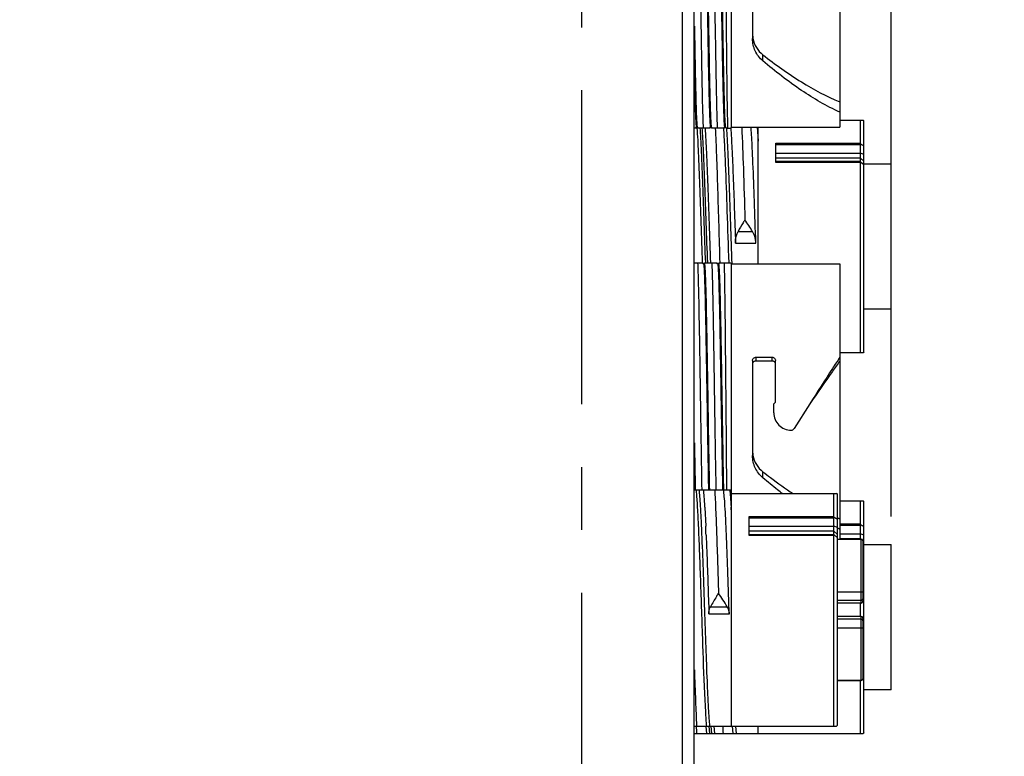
# Model space of a CAD drawing. Header units: inches. Extents: x 0 to 34, y 0 to 22.
# Tile 29 of 126: x 14.9 to 17.1, y 12.9 to 14.5. Entities that reach past the tile are written whole.
import ezdxf

# ---------------------------------------------------------------- set-up
doc = ezdxf.new("R2010")
doc.units = ezdxf.units.IN
doc.header["$LTSCALE"] = 1.87
doc.header["$MEASUREMENT"] = 0
doc.linetypes.add('CENTER', pattern=[0.6, 0.375, -0.075, 0.075, -0.075])
doc.layers.get('0').update_dxf_attribs({"linetype": 'CONTINUOUS'})
doc.layers.add('DEFAULT_1', color=7, linetype='CENTER')
doc.layers.add('DIMENSIONS', color=7, linetype='CONTINUOUS')
doc.styles.get("Standard").update_dxf_attribs({"font": 'txt', "width": 0.8})
doc.dimstyles.new('DIMSTYLE_1', dxfattribs={"dimtxt": 0.125, "dimasz": 0.18, "dimexe": 0.125, "dimexo": 0.0625, "dimgap": 0.03125, "dimtad": 0, "dimtih": 1, "dimtoh": 1, "dimdec": 3, "dimzin": 4, "dimdsep": 46, "dimtxsty": 'STANDARD', "dimblk": '_FILLED', "dimblk1": '_FILLED', "dimblk2": '_FILLED', "dimcen": 0.09, "dimadec": 0, "dimazin": 0, "dimtp": 0.001, "dimtm": 0.001, "dimtfac": 1, "dimtdec": 3, "dimtofl": 0, "dimtmove": 0, "dimatfit": 3, "dimldrblk": '_FILLED', "dimfxl": 1, "dimtolj": 1, "dimtzin": 4, "dimarcsym": 0})
doc.dimstyles.new('DIMSTYLE_2', dxfattribs={"dimtxt": 0.125, "dimasz": 0.18, "dimexe": 0.125, "dimexo": 0.0625, "dimgap": 0.0625, "dimtad": 0, "dimtih": 1, "dimtoh": 1, "dimdec": 3, "dimzin": 4, "dimdsep": 46, "dimtxsty": 'STANDARD', "dimblk": '_FILLED', "dimblk1": '_FILLED', "dimblk2": '_FILLED', "dimcen": 0.09, "dimadec": 0, "dimazin": 0, "dimtp": 0.001, "dimtm": 0.001, "dimtfac": 1, "dimtdec": 3, "dimtofl": 0, "dimtmove": 0, "dimatfit": 3, "dimldrblk": '_FILLED', "dimfxl": 1, "dimtolj": 1, "dimtzin": 4, "dimarcsym": 0})

# ---------------------------------------------------------------- blocks, each defined once
blk = doc.blocks.new('*D9')
at = {"layer": 'DIMENSIONS', "color": 2, "linetype": 'CONTINUOUS'}
blk.add_line((16.8716, 13.4267), (16.8716, 19.0618), dxfattribs=at)
at = {"layer": 'DIMENSIONS', "color": 2, "linetype": 'CONTINUOUS', "insert": (16.8091, 19.1243), "char_height": 0.125, "width": 1.825, "attachment_point": 1, "rotation": 90, "line_spacing_factor": 0.9}
blk.add_mtext('3X 12.485{\\Ftxt.shx;\\W1.000000;\\H0.125000; }[317.11]', dxfattribs=at)
blk = doc.blocks.new('_FILLED')
at = {"color": 0, "linetype": 'BYBLOCK'}
blk.add_solid([(0, 0), (-1, 0.174), (-1, -0.174)], dxfattribs=at)
blk = doc.blocks.new('*D18')
at = {"layer": 'DIMENSIONS', "color": 2, "linetype": 'CONTINUOUS'}
for p, q in [((16.0935, 18.3743), (18.6468, 18.3743)), ((18.5218, 18.3743), (18.5218, 14.6978)), ((18.5218, 10.7714), (18.5218, 14.4478)), ((15.9381, 10.7714), (18.6468, 10.7714))]:
    blk.add_line(p, q, dxfattribs=at)
at = {"layer": 'DIMENSIONS', "color": 2, "linetype": 'CONTINUOUS', "xscale": 0.18, "yscale": 0.18, "zscale": 0.18}
for p, rotation in [((18.5218, 18.3743), 90), ((18.5218, 10.7714), 270)]:
    blk.add_blockref('_FILLED', p, dxfattribs=dict(at, rotation=rotation))
at = {"layer": 'DIMENSIONS', "color": 2, "linetype": 'CONTINUOUS', "insert": (18.5218, 14.6353), "char_height": 0.125, "width": 1.625, "attachment_point": 2, "line_spacing_factor": 0.9}
blk.add_mtext('(7.603{\\Ftxt.shx;\\W1.000000;\\H0.125000; }[193.11])', dxfattribs=at)

msp = doc.modelspace()

# ---------------------------------------------------------------- linework, layer by layer
at = {"color": 7, "linetype": 'CONTINUOUS'}
for p, q in [((16.406, 11.2303), (16.406, 17.9303)), ((16.4316, 11.2303), (16.4316, 17.9303)), ((16.5149, 14.296), (16.5149, 14.9219)), ((16.7571, 14.9219), (16.7571, 14.296)), ((16.5622, 14.7058), (16.5622, 14.4936)), ((16.5853, 14.4439), (16.5853, 14.4574)), ((16.7571, 14.3117), (16.8086, 14.3117)), ((16.8027, 14.2598), (16.8027, 14.3117)), ((16.8105, 14.3097), (16.8086, 14.3117)), ((16.8105, 13.794), (16.8105, 14.3097)), ((16.4355, 14.294), (16.4323, 14.294)), ((16.4355, 14.294), (16.4369, 14.296)), ((16.4368, 14.296), (16.4388, 14.296)), ((16.4387, 14.2947), (16.4386, 14.2967)), ((16.4386, 14.296), (16.44, 14.294)), ((16.467, 14.294), (16.44, 14.294)), ((16.467, 14.294), (16.4684, 14.296)), ((16.4683, 14.296), (16.4703, 14.296)), ((16.47, 14.2963), (16.4701, 14.296)), ((16.4701, 14.296), (16.4715, 14.294)), ((16.4985, 14.294), (16.4715, 14.294)), ((16.4985, 14.294), (16.4999, 14.296)), ((16.4998, 14.296), (16.5017, 14.296)), ((16.5014, 14.2967), (16.5016, 14.296)), ((16.5016, 14.296), (16.503, 14.294)), ((16.503, 14.294), (16.513, 14.294)), ((16.5149, 14.296), (16.513, 14.294)), ((16.5149, 14.296), (16.7571, 14.296)), ((16.5723, 14.2966), (16.5743, 14.2643)), ((16.5743, 13.9909), (16.5743, 14.296)), ((16.6137, 14.2598), (16.8027, 14.2598)), ((16.6137, 14.2173), (16.6137, 14.2598)), ((16.8027, 14.2565), (16.6137, 14.2565)), ((16.8029, 14.2583), (16.8027, 14.2598)), ((16.8027, 14.2565), (16.8029, 14.2583)), ((16.8027, 14.2381), (16.8027, 14.2565)), ((16.6137, 14.2381), (16.8027, 14.2381)), ((16.8027, 14.227), (16.6137, 14.227)), ((16.6137, 14.2198), (16.8027, 14.2198)), ((16.8027, 14.2173), (16.6137, 14.2173)), ((16.8105, 14.2352), (16.8027, 14.2381)), ((16.8027, 14.2314), (16.8027, 14.2381)), ((16.8027, 14.227), (16.8027, 14.2314)), ((16.8027, 14.227), (16.8105, 14.2197)), ((16.8027, 14.2198), (16.8027, 14.227)), ((16.8029, 14.2188), (16.8027, 14.2198)), ((16.8027, 14.2173), (16.8029, 14.2188)), ((16.8027, 13.792), (16.8027, 14.2173)), ((16.8029, 14.2188), (16.8105, 14.2124)), ((16.5018, 14.2142), (16.5017, 14.2167)), ((16.563, 14.2157), (16.563, 14.2171)), ((16.8105, 14.2142), (16.8716, 14.2142)), ((16.8716, 13.8898), (16.8716, 14.2142)), ((16.5297, 14.0629), (16.5621, 14.0629)), ((16.524, 14.0372), (16.5695, 14.0372)), ((16.4323, 13.9929), (16.4512, 13.9929)), ((16.4527, 13.9909), (16.4512, 13.9929)), ((16.4545, 13.9909), (16.4525, 13.9909)), ((16.4527, 13.9909), (16.4527, 13.9907)), ((16.4558, 13.9929), (16.4544, 13.9909)), ((16.4558, 13.9929), (16.4827, 13.9929)), ((16.4841, 13.9909), (16.4827, 13.9929)), ((16.486, 13.9909), (16.484, 13.9909)), ((16.4841, 13.9909), (16.4845, 13.9895)), ((16.4873, 13.9929), (16.4859, 13.9909)), ((16.4873, 13.9929), (16.513, 13.9929)), ((16.5149, 13.9909), (16.513, 13.9929)), ((16.5149, 13.9909), (16.7571, 13.9909)), ((16.5149, 13.486), (16.5149, 13.9909)), ((16.7571, 13.9909), (16.7571, 13.3761)), ((16.8716, 13.8898), (16.8105, 13.8898)), ((16.5701, 13.7822), (16.6055, 13.7822)), ((16.5701, 13.7737), (16.5701, 13.7822)), ((16.6055, 13.7822), (16.6055, 13.7737)), ((16.8086, 13.792), (16.7571, 13.792)), ((16.8105, 13.794), (16.8086, 13.792)), ((16.5622, 13.7748), (16.5622, 13.5626)), ((16.6055, 13.7737), (16.5701, 13.7737)), ((16.6134, 13.6819), (16.6134, 13.7748)), ((16.5024, 13.678), (16.5043, 13.4857)), ((16.6134, 13.6819), (16.6094, 13.678)), ((16.6094, 13.6583), (16.6094, 13.678)), ((16.69, 13.678), (16.6549, 13.6227)), ((16.5853, 13.5129), (16.5853, 13.5264)), ((16.4323, 13.486), (16.5153, 13.486)), ((16.5153, 12.9585), (16.5153, 13.486)), ((16.5153, 13.4782), (16.7495, 13.4782)), ((16.7436, 13.4262), (16.7436, 13.4782)), ((16.7515, 13.4762), (16.7495, 13.4782)), ((16.7515, 12.9605), (16.7515, 13.4762)), ((16.4552, 13.4489), (16.4553, 13.4469)), ((16.7571, 13.4617), (16.8086, 13.4617)), ((16.8027, 13.4098), (16.8027, 13.4617)), ((16.8105, 13.4597), (16.8086, 13.4617)), ((16.8105, 12.944), (16.8105, 13.4597)), ((16.4553, 13.4469), (16.4575, 13.4053)), ((16.5546, 13.4262), (16.7436, 13.4262)), ((16.5546, 13.3838), (16.5546, 13.4262)), ((16.7439, 13.4248), (16.7436, 13.4262)), ((16.7436, 13.423), (16.5546, 13.423)), ((16.5546, 13.4046), (16.7436, 13.4046)), ((16.7436, 13.423), (16.7439, 13.4248)), ((16.7436, 13.4046), (16.7436, 13.423)), ((16.7515, 13.4017), (16.7436, 13.4046)), ((16.7436, 13.3979), (16.7436, 13.4046)), ((16.7571, 13.4098), (16.8027, 13.4098)), ((16.8027, 13.4065), (16.7571, 13.4065)), ((16.8029, 13.4083), (16.8027, 13.4098)), ((16.8027, 13.4065), (16.8029, 13.4083)), ((16.8027, 13.3881), (16.8027, 13.4065)), ((16.4584, 13.3852), (16.4586, 13.3802)), ((16.7436, 13.3935), (16.5546, 13.3935)), ((16.5546, 13.3862), (16.7436, 13.3862)), ((16.7436, 13.3838), (16.5546, 13.3838)), ((16.7436, 13.3935), (16.7436, 13.3979)), ((16.7436, 13.3935), (16.7515, 13.3862)), ((16.7436, 13.3862), (16.7436, 13.3935)), ((16.7439, 13.3853), (16.7436, 13.3862)), ((16.7436, 13.3838), (16.7439, 13.3853)), ((16.7436, 12.9585), (16.7436, 13.3838)), ((16.7439, 13.3853), (16.7515, 13.3789)), ((16.7571, 13.3881), (16.8027, 13.3881)), ((16.8105, 13.3852), (16.8027, 13.3881)), ((16.8027, 13.3814), (16.8027, 13.3881)), ((16.7515, 13.3761), (16.8046, 13.3761)), ((16.7515, 13.3756), (16.8046, 13.3756)), ((16.8027, 13.377), (16.7571, 13.377)), ((16.8027, 13.3761), (16.8027, 13.3814)), ((16.8027, 13.377), (16.8036, 13.3761)), ((16.8046, 13.2333), (16.8046, 13.3761)), ((16.808, 13.3737), (16.8086, 13.3722)), ((16.8086, 13.2372), (16.8086, 13.3722)), ((16.8086, 13.3715), (16.8105, 13.3697)), ((16.8086, 13.3641), (16.8105, 13.3624)), ((16.8105, 13.3642), (16.8716, 13.3642)), ((16.8716, 13.0398), (16.8716, 13.3642)), ((16.7515, 13.2586), (16.8046, 13.2586)), ((16.8046, 13.239), (16.7515, 13.239)), ((16.8046, 13.2333), (16.7515, 13.2333)), ((16.8027, 13.2034), (16.8027, 13.2333)), ((16.4648, 13.2092), (16.5103, 13.2092)), ((16.4682, 13.2251), (16.5058, 13.2251)), ((16.5103, 13.2092), (16.5099, 13.2184)), ((16.8046, 13.2034), (16.7515, 13.2034)), ((16.7515, 13.1977), (16.8046, 13.1977)), ((16.8046, 13.0605), (16.8046, 13.2034)), ((16.8086, 13.0645), (16.8086, 13.1994)), ((16.7515, 13.178), (16.8046, 13.178)), ((16.7515, 13.061), (16.8046, 13.061)), ((16.7515, 13.0605), (16.8046, 13.0605)), ((16.8027, 12.942), (16.8027, 13.0605)), ((16.808, 13.0629), (16.8086, 13.0645)), ((16.4576, 12.9893), (16.4555, 13.0314)), ((16.8716, 13.0398), (16.8105, 13.0398)), ((16.4323, 12.9585), (16.7495, 12.9585)), ((16.4586, 12.9579), (16.4586, 12.958)), ((16.4598, 12.942), (16.4586, 12.9579)), ((16.4656, 12.9581), (16.4656, 12.9583)), ((16.467, 12.942), (16.4656, 12.9581)), ((16.4701, 12.9582), (16.4701, 12.9585)), ((16.4715, 12.942), (16.4701, 12.9582)), ((16.478, 12.942), (16.4767, 12.958)), ((16.5176, 12.958), (16.5176, 12.9582)), ((16.5189, 12.942), (16.5176, 12.958)), ((16.5261, 12.942), (16.5247, 12.9583)), ((16.5743, 12.942), (16.5743, 12.9585)), ((16.7515, 12.9604), (16.7495, 12.9585)), ((16.8105, 12.944), (16.8086, 12.942)), ((16.4323, 12.942), (16.8086, 12.942))]:
    msp.add_line(p, q, dxfattribs=at)
for centre, radius, start, end in [((16.6187, 14.503), 0.0565, 179.9915, 189.5449), ((15.3684, 14.209), 1.1935, 3.6447, 4.2134), ((15.1362, 11.5339), 3.1938, 58.3825, 58.5427), ((9.974, 13.9452), 6.5334, 2.38167, 2.54096), ((15.5407, 13.4175), 1.2082, 32.2887, 33.764), ((93.4647, 14.8107), 77.0274, 180.84259, 180.985428), ((93.5578, 14.8116), 77.089, 180.842613, 180.985258), ((16.6455, 13.6581), 0.036, 179.6868, 180), ((16.6455, 13.6581), 0.036, 180, 180.3132), ((49.7225, 14.1404), 33.2947, 180.94601, 181.12722), ((16.6187, 13.572), 0.0565, 179.9915, 189.5449), ((14.4379, 13.3204), 2.0803, 3.0415, 3.4941), ((10.9733, 13.1509), 5.4901, 2.4452, 2.6552), ((15.0771, 10.7003), 3.1938, 58.3825, 58.5427), ((16.9451, 13.8765), 0.4925, 246.8536, 247.0461), ((16.9425, 13.8704), 0.4859, 247.0453, 247.5633), ((15.1362, 10.6839), 3.1938, 58.3825, 58.5427), ((16.9491, 13.8253), 0.4681, 245.036, 245.7863), ((16.8046, 13.3722), 0.00394, 0, 90), ((16.805, 13.3718), 0.0036, 0.0204, 5.6184), ((15.5359, 12.6193), 1.1435, 31.988, 33.8029), ((16.8046, 13.2429), 0.00394, 270, 360), ((16.8046, 13.2372), 0.00394, 270, 360), ((16.8046, 13.1994), 0.00394, 0, 90), ((16.8046, 13.1937), 0.00394, 0, 90), ((16.8046, 13.0644), 0.00394, 270, 360), ((16.805, 13.0648), 0.0036, 354.4404, 359.98), ((19.1742, 13.0863), 2.7408, 182.689, 183.0182), ((19.4174, 13.0955), 2.9251, 182.6986, 183.0078)]:
    msp.add_arc(centre, radius, start, end, dxfattribs=at)
for points, knots in [([(16.4527, 14.9217), (16.4528, 14.9214), (16.453, 14.9206), (16.4533, 14.9189), (16.4535, 14.9165), (16.4537, 14.9134), (16.454, 14.9095), (16.4543, 14.903), (16.4547, 14.8932), (16.4552, 14.8794), (16.4557, 14.863), (16.4562, 14.8443), (16.4566, 14.8233), (16.4571, 14.8004), (16.4578, 14.7664), (16.4586, 14.7206), (16.4595, 14.6629), (16.4605, 14.6032), (16.4615, 14.5437), (16.4623, 14.4953), (16.4629, 14.4584), (16.4634, 14.4326), (16.4639, 14.4085), (16.4644, 14.3863), (16.4648, 14.3662), (16.4653, 14.3483), (16.4658, 14.3329), (16.4662, 14.3217), (16.4666, 14.3141), (16.4668, 14.3094), (16.467, 14.3054), (16.4673, 14.3021), (16.4675, 14.2995), (16.4677, 14.2977), (16.468, 14.2966), (16.4681, 14.2961), (16.4682, 14.296), (16.4683, 14.296)], [0, 0, 0, 0, 0.001538, 0.004226, 0.008072, 0.013068, 0.019206, 0.026474, 0.044323, 0.066452, 0.092652, 0.122679, 0.15625, 0.19305, 0.232734, 0.319236, 0.412511, 0.50906, 0.60526, 0.697502, 0.741048, 0.782326, 0.820947, 0.856549, 0.888798, 0.917389, 0.942055, 0.962566, 0.971202, 0.978729, 0.985133, 0.990397, 0.994511, 0.99747, 0.999275, 0.999757, 1, 1, 1, 1]), ([(16.4545, 14.9219), (16.4546, 14.9219), (16.4547, 14.9218), (16.4548, 14.9213), (16.455, 14.9202), (16.4553, 14.9184), (16.4555, 14.9159), (16.4557, 14.9126), (16.456, 14.9086), (16.4562, 14.904), (16.4566, 14.8964), (16.457, 14.8852), (16.4574, 14.8699), (16.4579, 14.8522), (16.4584, 14.8322), (16.4589, 14.8101), (16.4594, 14.7861), (16.4598, 14.7605), (16.4605, 14.7237), (16.4613, 14.6755), (16.4623, 14.6163), (16.4632, 14.5567), (16.4642, 14.4991), (16.4651, 14.4457), (16.4659, 14.4046), (16.4666, 14.3752), (16.4671, 14.3564), (16.4676, 14.3399), (16.468, 14.3259), (16.4685, 14.3145), (16.4689, 14.3068), (16.4693, 14.302), (16.4695, 14.2994), (16.4697, 14.2976), (16.4699, 14.2967), (16.47, 14.2963)], [0, 0, 0, 0, 0.000243, 0.000722, 0.002515, 0.005455, 0.009545, 0.014777, 0.02114, 0.028623, 0.037205, 0.057593, 0.082113, 0.110539, 0.142605, 0.178013, 0.216431, 0.257501, 0.300839, 0.392684, 0.488542, 0.58484, 0.677989, 0.764516, 0.841196, 0.874933, 0.905171, 0.93163, 0.954061, 0.972258, 0.986052, 0.991257, 0.995319, 0.998232, 1, 1, 1, 1]), ([(16.4845, 14.9205), (16.4848, 14.919), (16.4851, 14.9152), (16.4855, 14.9082), (16.486, 14.8984), (16.4865, 14.886), (16.4869, 14.8711), (16.4876, 14.8467), (16.4884, 14.811), (16.4893, 14.7631), (16.4903, 14.7096), (16.4912, 14.6525), (16.4921, 14.5939), (16.4931, 14.5357), (16.4939, 14.4886), (16.4945, 14.4527), (16.495, 14.4278), (16.4955, 14.4044), (16.4959, 14.383), (16.4964, 14.3636), (16.4969, 14.3464), (16.4974, 14.3315), (16.4978, 14.3207), (16.4981, 14.3134), (16.4983, 14.3088), (16.4986, 14.305), (16.4988, 14.3018), (16.499, 14.2994), (16.4992, 14.2976), (16.4995, 14.2966), (16.4996, 14.2961), (16.4997, 14.296), (16.4998, 14.296)], [0, 0, 0, 0, 0.006934, 0.018297, 0.033995, 0.05389, 0.077803, 0.105521, 0.171332, 0.248953, 0.335585, 0.4281, 0.523164, 0.617345, 0.707247, 0.74957, 0.789626, 0.827053, 0.861511, 0.892692, 0.920311, 0.944121, 0.963908, 0.972235, 0.979492, 0.985666, 0.990739, 0.994705, 0.997557, 0.999297, 0.999763, 1, 1, 1, 1]), ([(16.486, 14.9219), (16.486, 14.9219), (16.4862, 14.9218), (16.4863, 14.9213), (16.4865, 14.9203), (16.4868, 14.9185), (16.487, 14.916), (16.4872, 14.9128), (16.4875, 14.9088), (16.4877, 14.9042), (16.488, 14.8967), (16.4884, 14.8857), (16.4889, 14.8707), (16.4894, 14.8532), (16.4899, 14.8335), (16.4903, 14.8117), (16.4908, 14.788), (16.4913, 14.7627), (16.492, 14.7263), (16.4928, 14.6786), (16.4937, 14.6199), (16.4946, 14.5607), (16.4956, 14.5033), (16.4965, 14.4499), (16.4973, 14.4086), (16.498, 14.379), (16.4985, 14.3599), (16.499, 14.343), (16.4994, 14.3286), (16.4999, 14.3167), (16.5004, 14.3076), (16.5008, 14.3017), (16.5011, 14.2984), (16.5013, 14.2972), (16.5014, 14.2967)], [0, 0, 0, 0, 0.00024, 0.000713, 0.002481, 0.00538, 0.009412, 0.014569, 0.020844, 0.028221, 0.036684, 0.05679, 0.080977, 0.109026, 0.140677, 0.175641, 0.213595, 0.25419, 0.297054, 0.387991, 0.483066, 0.578789, 0.671645, 0.758224, 0.835347, 0.869461, 0.900183, 0.927231, 0.950355, 0.969346, 0.984028, 0.994271, 0.997702, 1, 1, 1, 1]), ([(16.4456, 14.609), (16.4461, 14.5753), (16.4471, 14.5111), (16.4486, 14.4224), (16.4498, 14.358), (16.4509, 14.3172), (16.4515, 14.301), (16.4518, 14.294)], [0, 0, 0, 0, 0.320578, 0.611274, 0.845003, 0.933436, 1, 1, 1, 1]), ([(16.4771, 14.609), (16.4776, 14.5753), (16.4786, 14.5111), (16.4801, 14.4224), (16.4813, 14.358), (16.4824, 14.3172), (16.483, 14.301), (16.4833, 14.294)], [0, 0, 0, 0, 0.320574, 0.611273, 0.845004, 0.933436, 1, 1, 1, 1]), ([(16.5024, 14.609), (16.5027, 14.5728), (16.5032, 14.5199), (16.5039, 14.4519), (16.5044, 14.4069), (16.5049, 14.3679), (16.5054, 14.336), (16.5059, 14.3121), (16.5063, 14.2991), (16.5065, 14.294)], [0, 0, 0, 0, 0.344356, 0.503601, 0.647922, 0.773084, 0.875387, 0.951787, 1, 1, 1, 1]), ([(16.4323, 14.5217), (16.4326, 14.5064), (16.4331, 14.4768), (16.4338, 14.4344), (16.4346, 14.3964), (16.4353, 14.3678), (16.4358, 14.3478), (16.4362, 14.3351), (16.4366, 14.3241), (16.437, 14.315), (16.4374, 14.3076), (16.4377, 14.3026), (16.438, 14.2995), (16.4382, 14.298), (16.4384, 14.2969), (16.4385, 14.2963), (16.4386, 14.2961)], [0, 0, 0, 0, 0.203851, 0.393128, 0.563157, 0.709741, 0.773084, 0.829264, 0.877928, 0.918784, 0.951575, 0.976112, 0.985238, 0.992256, 0.997167, 1, 1, 1, 1]), ([(16.5853, 14.4439), (16.5816, 14.447), (16.5751, 14.4538), (16.5677, 14.4659), (16.5632, 14.4794), (16.5622, 14.4888), (16.5622, 14.4936)], [0, 0, 0, 0, 0.251238, 0.4995, 0.748128, 1, 1, 1, 1]), ([(16.563, 14.4936), (16.5642, 14.4866), (16.5695, 14.4727), (16.5795, 14.4619), (16.5853, 14.4574)], [0, 0, 0, 0, 0.497342, 1, 1, 1, 1]), ([(16.5853, 14.4574), (16.6129, 14.4359), (16.6676, 14.3965), (16.7272, 14.3646), (16.7571, 14.3522)], [0, 0, 0, 0, 0.520478, 1, 1, 1, 1]), ([(16.7571, 14.3294), (16.7271, 14.3429), (16.6671, 14.3779), (16.6128, 14.4205), (16.5853, 14.4439)], [0, 0, 0, 0, 0.476892, 1, 1, 1, 1]), ([(16.4323, 14.4134), (16.4325, 14.4047), (16.4328, 14.3882), (16.4334, 14.365), (16.4339, 14.3475), (16.4342, 14.3351), (16.4345, 14.3271), (16.4348, 14.32), (16.4351, 14.3138), (16.4354, 14.3085), (16.4356, 14.3041), (16.4359, 14.3007), (16.4361, 14.2984), (16.4363, 14.2971), (16.4365, 14.2965), (16.4366, 14.2962), (16.4367, 14.296), (16.4368, 14.296)], [0, 0, 0, 0, 0.221805, 0.420007, 0.592125, 0.667722, 0.736015, 0.796797, 0.849881, 0.895095, 0.932311, 0.961419, 0.982336, 0.989721, 0.995067, 0.998416, 1, 1, 1, 1]), ([(16.4386, 14.2961), (16.4386, 14.2961), (16.4386, 14.2961), (16.4386, 14.2961), (16.4386, 14.296)], [0, 0, 0, 0, 0.521631, 1, 1, 1, 1]), ([(16.4506, 13.9929), (16.4496, 14.0222), (16.4477, 14.0798), (16.4449, 14.1621), (16.4421, 14.2334), (16.44, 14.2763), (16.4387, 14.2947)], [0, 0, 0, 0, 0.29123, 0.572962, 0.81728, 1, 1, 1, 1]), ([(16.4575, 13.9928), (16.4564, 14.0224), (16.4545, 14.0805), (16.4516, 14.1631), (16.4491, 14.2262), (16.447, 14.2687), (16.4459, 14.2867), (16.4453, 14.2947)], [0, 0, 0, 0, 0.293634, 0.577087, 0.820961, 0.919922, 1, 1, 1, 1]), ([(16.462, 13.9927), (16.4609, 14.0223), (16.459, 14.0803), (16.4561, 14.163), (16.4536, 14.226), (16.4515, 14.2685), (16.4504, 14.2865), (16.4498, 14.2946)], [0, 0, 0, 0, 0.29351, 0.576892, 0.820797, 0.919822, 1, 1, 1, 1]), ([(16.4688, 13.9928), (16.4677, 14.0221), (16.4658, 14.0798), (16.463, 14.1621), (16.4602, 14.2334), (16.4581, 14.2764), (16.4569, 14.2948)], [0, 0, 0, 0, 0.29128, 0.573054, 0.817365, 1, 1, 1, 1]), ([(16.479, 14.2942), (16.4799, 14.2737), (16.4817, 14.2284), (16.485, 14.128), (16.4873, 14.048), (16.489, 13.9929)], [0, 0, 0, 0, 0.204305, 0.450975, 1, 1, 1, 1]), ([(16.501, 14.2348), (16.5007, 14.2406), (16.4998, 14.2605), (16.4987, 14.2805), (16.4978, 14.2947)], [0, 0, 0, 0, 0.287762, 1, 1, 1, 1]), ([(16.5166, 13.9908), (16.5156, 14.0205), (16.5136, 14.0789), (16.5107, 14.162), (16.5082, 14.2255), (16.506, 14.2683), (16.5049, 14.2865), (16.5044, 14.2946)], [0, 0, 0, 0, 0.293138, 0.576606, 0.820732, 0.919824, 1, 1, 1, 1]), ([(16.5134, 14.2947), (16.5145, 14.2793), (16.5164, 14.2434), (16.5189, 14.1834), (16.5215, 14.1129), (16.5232, 14.063), (16.524, 14.0372)], [0, 0, 0, 0, 0.17889, 0.418382, 0.699513, 1, 1, 1, 1]), ([(16.5379, 14.2963), (16.5394, 14.2655), (16.5419, 14.1964), (16.544, 14.1273), (16.5452, 14.089)], [0, 0, 0, 0, 0.446378, 1, 1, 1, 1]), ([(16.563, 14.2171), (16.5627, 14.2235), (16.5617, 14.2461), (16.5606, 14.2687), (16.5595, 14.2849)], [0, 0, 0, 0, 0.285887, 1, 1, 1, 1]), ([(16.5097, 13.9928), (16.5083, 14.0313), (16.5059, 14.1051), (16.5033, 14.1789), (16.5018, 14.2142)], [0, 0, 0, 0, 0.521767, 1, 1, 1, 1]), ([(16.5695, 14.0372), (16.5684, 14.0685), (16.5664, 14.128), (16.5642, 14.1875), (16.563, 14.2157)], [0, 0, 0, 0, 0.526141, 1, 1, 1, 1]), ([(16.5452, 14.089), (16.5438, 14.0869), (16.5386, 14.0782), (16.5334, 14.0695), (16.5297, 14.0629)], [0, 0, 0, 0, 0.250785, 1, 1, 1, 1]), ([(16.524, 14.0372), (16.524, 14.0396), (16.5242, 14.0485), (16.5265, 14.0574), (16.5297, 14.0629)], [0, 0, 0, 0, 0.275281, 1, 1, 1, 1]), ([(16.5695, 14.0372), (16.5694, 14.0397), (16.5686, 14.0486), (16.5656, 14.0574), (16.5621, 14.0629)], [0, 0, 0, 0, 0.274256, 1, 1, 1, 1]), ([(16.4395, 13.9929), (16.4398, 13.9859), (16.4404, 13.9697), (16.4415, 13.9289), (16.4427, 13.8645), (16.4442, 13.7758), (16.4451, 13.7116), (16.4456, 13.678)], [0, 0, 0, 0, 0.066564, 0.154996, 0.388727, 0.679426, 1, 1, 1, 1]), ([(16.4527, 13.9907), (16.4528, 13.9905), (16.4529, 13.99), (16.4532, 13.9885), (16.4535, 13.9857), (16.4538, 13.9813), (16.4541, 13.9754), (16.4545, 13.9681), (16.4548, 13.9595), (16.4551, 13.9495), (16.4556, 13.9337), (16.4562, 13.9111), (16.4569, 13.8807), (16.4576, 13.8465), (16.4582, 13.8092), (16.4589, 13.7694), (16.4598, 13.7135), (16.461, 13.6434), (16.4623, 13.5625), (16.4632, 13.5101), (16.4637, 13.4854)], [0, 0, 0, 0, 0.001203, 0.003114, 0.009087, 0.017918, 0.029572, 0.043998, 0.061126, 0.080881, 0.103166, 0.154904, 0.215369, 0.283425, 0.357792, 0.437073, 0.519776, 0.689196, 0.853367, 1, 1, 1, 1]), ([(16.4545, 13.9909), (16.4546, 13.9909), (16.4548, 13.9906), (16.4549, 13.9901), (16.4551, 13.9891), (16.4552, 13.9878), (16.4554, 13.9861), (16.4556, 13.983), (16.4559, 13.9783), (16.4563, 13.9716), (16.4566, 13.9634), (16.457, 13.9539), (16.4573, 13.943), (16.4577, 13.9308), (16.4582, 13.9121), (16.4587, 13.8861), (16.4594, 13.8519), (16.4601, 13.8144), (16.4608, 13.7742), (16.4615, 13.7321), (16.4622, 13.689), (16.4631, 13.6318), (16.4642, 13.5639), (16.4652, 13.5106), (16.4657, 13.4854)], [0, 0, 0, 0, 0.000512, 0.001693, 0.003605, 0.006259, 0.009654, 0.013787, 0.024252, 0.03761, 0.053795, 0.072731, 0.094326, 0.118475, 0.145061, 0.205016, 0.273027, 0.34777, 0.427793, 0.51154, 0.597383, 0.683653, 0.850785, 1, 1, 1, 1]), ([(16.471, 13.9929), (16.4713, 13.9859), (16.4719, 13.9697), (16.473, 13.9289), (16.4742, 13.8645), (16.4757, 13.7758), (16.4766, 13.7116), (16.4771, 13.678)], [0, 0, 0, 0, 0.066564, 0.154997, 0.388726, 0.679422, 1, 1, 1, 1]), ([(16.4845, 13.9895), (16.4847, 13.9886), (16.4849, 13.9863), (16.4854, 13.9799), (16.486, 13.9686), (16.4866, 13.9513), (16.4873, 13.9291), (16.4879, 13.9024), (16.4886, 13.8717), (16.4892, 13.8376), (16.4901, 13.787), (16.4912, 13.7201), (16.4925, 13.6388), (16.4938, 13.5602), (16.4947, 13.5094), (16.4952, 13.4855)], [0, 0, 0, 0, 0.005453, 0.013617, 0.037954, 0.072598, 0.116937, 0.170188, 0.231402, 0.299494, 0.373252, 0.532443, 0.6977, 0.85732, 1, 1, 1, 1]), ([(16.486, 13.9909), (16.4861, 13.9909), (16.4862, 13.9906), (16.4864, 13.9901), (16.4866, 13.9891), (16.4867, 13.9878), (16.4869, 13.9861), (16.4871, 13.9831), (16.4874, 13.9783), (16.4878, 13.9716), (16.4881, 13.9634), (16.4885, 13.9539), (16.4888, 13.943), (16.4892, 13.9308), (16.4896, 13.9122), (16.4902, 13.8861), (16.4909, 13.852), (16.4916, 13.8144), (16.4923, 13.7742), (16.493, 13.7321), (16.4937, 13.689), (16.4946, 13.6318), (16.4957, 13.564), (16.4967, 13.5106), (16.4972, 13.4855)], [0, 0, 0, 0, 0.000511, 0.001692, 0.003605, 0.006258, 0.009653, 0.013786, 0.024251, 0.037607, 0.053791, 0.072726, 0.094319, 0.118467, 0.145051, 0.205003, 0.27301, 0.34775, 0.427771, 0.511516, 0.597359, 0.683629, 0.850769, 1, 1, 1, 1]), ([(16.4986, 13.9929), (16.4988, 13.9864), (16.4992, 13.9709), (16.4998, 13.931), (16.5006, 13.8668), (16.5015, 13.7773), (16.5021, 13.7122), (16.5024, 13.678)], [0, 0, 0, 0, 0.062094, 0.147623, 0.379981, 0.673954, 1, 1, 1, 1]), ([(16.5622, 13.7748), (16.5622, 13.7758), (16.5626, 13.7778), (16.5644, 13.7803), (16.5671, 13.7819), (16.5691, 13.7822), (16.5701, 13.7822)], [0, 0, 0, 0, 0.249212, 0.499805, 0.75041, 1, 1, 1, 1]), ([(16.6055, 13.7822), (16.6065, 13.7822), (16.6086, 13.7818), (16.6112, 13.7802), (16.613, 13.7777), (16.6134, 13.7757), (16.6134, 13.7748)], [0, 0, 0, 0, 0.256139, 0.508499, 0.755788, 1, 1, 1, 1]), ([(16.7571, 13.7822), (16.7514, 13.7738), (16.7287, 13.7393), (16.7066, 13.7043), (16.69, 13.678)], [0, 0, 0, 0, 0.245504, 1, 1, 1, 1]), ([(16.5644, 13.7716), (16.5637, 13.771), (16.5626, 13.7695), (16.5622, 13.7677), (16.5622, 13.7669)], [0, 0, 0, 0, 0.503589, 1, 1, 1, 1]), ([(16.5701, 13.7737), (16.569, 13.7737), (16.567, 13.7733), (16.5651, 13.7723), (16.5644, 13.7716)], [0, 0, 0, 0, 0.503571, 1, 1, 1, 1]), ([(16.6112, 13.7716), (16.6104, 13.7723), (16.6086, 13.7734), (16.6065, 13.7737), (16.6055, 13.7737)], [0, 0, 0, 0, 0.496405, 1, 1, 1, 1]), ([(16.6134, 13.7669), (16.6134, 13.7677), (16.6129, 13.7696), (16.6118, 13.771), (16.6112, 13.7716)], [0, 0, 0, 0, 0.496424, 1, 1, 1, 1]), ([(16.7571, 13.7737), (16.7514, 13.766), (16.7287, 13.7343), (16.7066, 13.7022), (16.69, 13.678)], [0, 0, 0, 0, 0.245729, 1, 1, 1, 1]), ([(16.6094, 13.6579), (16.6095, 13.6529), (16.6115, 13.6427), (16.6201, 13.6299), (16.633, 13.6213), (16.6431, 13.6191), (16.6481, 13.6191)], [0, 0, 0, 0, 0.249768, 0.499399, 0.749466, 1, 1, 1, 1]), ([(16.6481, 13.6191), (16.6495, 13.619), (16.6522, 13.6197), (16.6542, 13.6216), (16.6549, 13.6227)], [0, 0, 0, 0, 0.501678, 1, 1, 1, 1]), ([(16.5853, 13.5129), (16.5816, 13.516), (16.5751, 13.5228), (16.5677, 13.5349), (16.5632, 13.5484), (16.5622, 13.5578), (16.5622, 13.5626)], [0, 0, 0, 0, 0.251238, 0.4995, 0.748128, 1, 1, 1, 1]), ([(16.563, 13.5626), (16.5642, 13.5556), (16.5695, 13.5417), (16.5795, 13.5309), (16.5853, 13.5264)], [0, 0, 0, 0, 0.497342, 1, 1, 1, 1]), ([(16.5853, 13.5264), (16.5908, 13.522), (16.6129, 13.5051), (16.6355, 13.489), (16.6527, 13.4777)], [0, 0, 0, 0, 0.255269, 1, 1, 1, 1]), ([(16.6289, 13.4776), (16.6252, 13.4804), (16.6105, 13.4919), (16.596, 13.5038), (16.5853, 13.5129)], [0, 0, 0, 0, 0.246232, 1, 1, 1, 1]), ([(16.4555, 13.0314), (16.4536, 13.0725), (16.4514, 13.1368), (16.4484, 13.2243), (16.4461, 13.2922), (16.4438, 13.3554), (16.4416, 13.41), (16.4396, 13.4485), (16.4379, 13.4725), (16.4371, 13.482), (16.4366, 13.486)], [0, 0, 0, 0, 0.271152, 0.424454, 0.576911, 0.718945, 0.841643, 0.937317, 0.973064, 1, 1, 1, 1]), ([(16.4554, 13.2183), (16.4544, 13.2483), (16.4525, 13.305), (16.4499, 13.373), (16.4478, 13.4202), (16.4463, 13.4479), (16.4448, 13.4692), (16.4436, 13.4812), (16.4429, 13.486)], [0, 0, 0, 0, 0.33607, 0.635315, 0.760603, 0.864964, 0.945452, 1, 1, 1, 1]), ([(16.452, 13.486), (16.4527, 13.4811), (16.4538, 13.4687), (16.4547, 13.4563), (16.4552, 13.4489)], [0, 0, 0, 0, 0.402926, 1, 1, 1, 1]), ([(16.4777, 13.486), (16.4785, 13.4715), (16.48, 13.4387), (16.4829, 13.3618), (16.4848, 13.2995), (16.4861, 13.2555)], [0, 0, 0, 0, 0.189398, 0.427412, 1, 1, 1, 1]), ([(16.5099, 13.2184), (16.5089, 13.2484), (16.507, 13.3051), (16.5044, 13.373), (16.5023, 13.4202), (16.5008, 13.4479), (16.4993, 13.4692), (16.4981, 13.4812), (16.4974, 13.486)], [0, 0, 0, 0, 0.336086, 0.635326, 0.760604, 0.864964, 0.945441, 1, 1, 1, 1]), ([(16.511, 13.486), (16.5118, 13.4809), (16.513, 13.4679), (16.5139, 13.455), (16.5143, 13.4472)], [0, 0, 0, 0, 0.400873, 1, 1, 1, 1]), ([(16.4586, 13.3802), (16.4591, 13.3672), (16.4614, 13.3102), (16.4633, 13.2532), (16.4648, 13.2092)], [0, 0, 0, 0, 0.227503, 1, 1, 1, 1]), ([(16.4861, 13.2555), (16.4846, 13.253), (16.4784, 13.2429), (16.4725, 13.2328), (16.4682, 13.2251)], [0, 0, 0, 0, 0.250952, 1, 1, 1, 1]), ([(16.8046, 13.2586), (16.8056, 13.2586), (16.8068, 13.2585), (16.8081, 13.2582), (16.8086, 13.2578), (16.8086, 13.2577)], [0, 0, 0, 0, 0.668316, 0.885528, 1, 1, 1, 1]), ([(16.467, 12.9585), (16.4664, 12.9642), (16.4654, 12.9775), (16.4633, 13.0111), (16.4609, 13.0642), (16.4582, 13.1374), (16.4564, 13.1905), (16.4554, 13.2183)], [0, 0, 0, 0, 0.066175, 0.154291, 0.387852, 0.678853, 1, 1, 1, 1]), ([(16.4648, 13.2092), (16.4647, 13.2107), (16.4649, 13.2161), (16.4663, 13.2216), (16.4682, 13.2251)], [0, 0, 0, 0, 0.275132, 1, 1, 1, 1]), ([(16.5103, 13.2092), (16.5102, 13.2107), (16.5097, 13.2162), (16.5079, 13.2217), (16.5058, 13.2251)], [0, 0, 0, 0, 0.274139, 1, 1, 1, 1]), ([(16.8046, 13.178), (16.8056, 13.178), (16.8068, 13.1781), (16.8081, 13.1785), (16.8086, 13.1788), (16.8086, 13.179)], [0, 0, 0, 0, 0.668316, 0.885528, 1, 1, 1, 1]), ([(16.4323, 13.0841), (16.4331, 13.0608), (16.4345, 13.0189), (16.4363, 12.977), (16.4373, 12.9585)], [0, 0, 0, 0, 0.556628, 1, 1, 1, 1]), ([(16.4598, 12.9585), (16.4596, 12.9606), (16.4588, 12.9709), (16.4581, 12.9812), (16.4576, 12.9893)], [0, 0, 0, 0, 0.209251, 1, 1, 1, 1])]:
    msp.add_open_spline(points, degree=3, knots=knots, dxfattribs=at)
for points in [[(16.8046, 13.3756), (16.8053, 13.3756), (16.806, 13.3755), (16.8066, 13.3751)], [(16.8066, 13.3751), (16.8072, 13.3748), (16.8077, 13.3743), (16.808, 13.3737)], [(16.8046, 13.061), (16.8053, 13.061), (16.806, 13.0612), (16.8066, 13.0615)], [(16.8066, 13.0615), (16.8072, 13.0618), (16.8077, 13.0623), (16.808, 13.0629)]]:
    msp.add_open_spline(points, degree=3, dxfattribs=at)
at = {"layer": 'DEFAULT_1', "color": 7, "linetype": 'CENTER'}
msp.add_line((16.1812, 12.5551), (16.1812, 15.3591), dxfattribs=at)

# ---------------------------------------------------------------- dimensions: what is measured, and where the dimension line sits
at = {"layer": 'DIMENSIONS', "color": 2, "linetype": 'CONTINUOUS'}
dim = msp.add_ordinate_dim(feature_location=(16.8716, 13.4267), offset=(0, 5.635), dtype=1, origin=(4.387, 13.3642), text='3X <>', dimstyle='DIMSTYLE_1', dxfattribs=at)
dim.commit()
dim.dimension.update_dxf_attribs({"geometry": '*D9', "text_midpoint": (16.8716, 20.0368)})
dim = msp.add_linear_dim(base=(18.5218, 18.3743), p1=(15.8756, 10.7714), p2=(16.031, 18.3743), angle=90, text='(<>)', dimstyle='DIMSTYLE_2', dxfattribs=at)
dim.commit()
dim.dimension.update_dxf_attribs({"geometry": '*D18', "text_midpoint": (18.5218, 14.5728), "dimtype": 160})

doc.saveas('drawing.dxf')
